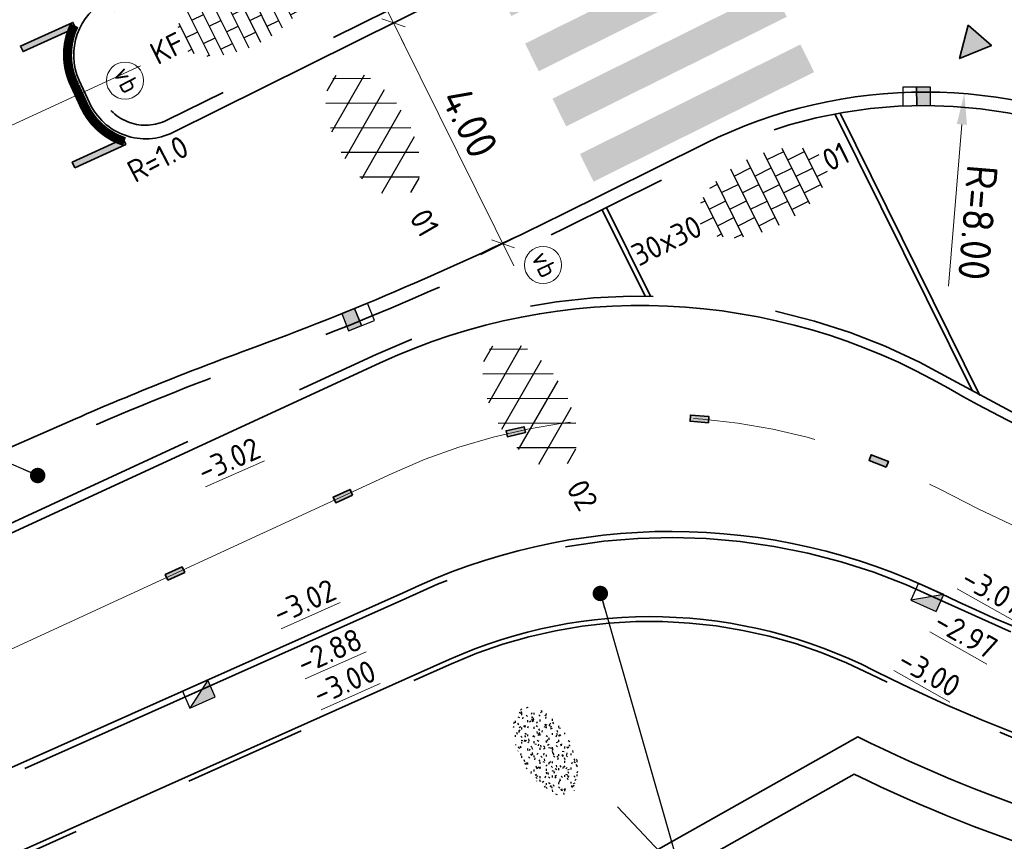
# Model space of a CAD drawing. Header units: metres. Extents: x 111691 to 117439, y 474133 to 478789.
# Tile 95 of 127: x 114183 to 114199, y 476771 to 476784. Entities that reach past the tile are written whole.
import ezdxf
from ezdxf.enums import TextEntityAlignment as Align

# ---------------------------------------------------------------- set-up
doc = ezdxf.new("R2010")
doc.units = ezdxf.units.M
for name, pattern in [('AM-AS', [16, 10, -2, 2, -2]), ('VH-GAZONBAND_100X200', [9.5, 7.5, -2]), ('VH-OPSLUITBAND_80X200', [14, 8, -2, 2, -2]), ('VH-RWSBAND', [24, 10, -2, 2, -2, 2, -2, 2, -2]), ('VH-TROTTOIRBAND_130-150', [15, 5, -2, 2, -2, 2, -2]), ('XX-HIDDEN', [4, 2, -2])]:
    doc.linetypes.add(name, pattern=pattern)
doc.layers.get('Defpoints').update_dxf_attribs({"lineweight": 25})
doc.layers.add('N-WE-AM-AS_WEG-G', color=10, linetype='AM-AS', lineweight=18, plot=False)
for name, color, linetype, lineweight in [('N-WE-GR-GRAS-S', 60, 'Continuous', 25), ('N-WE-IE-MEUBILAIR_WEGMEUBILAIR_PAAL-S', 7, 'Continuous', 25), ('N-WE-IE-TERREINAFSCHEIDING_NATUURLIJK-G', 60, 'IE-TERREINAFSCHEIDING-NATUURLIJK', 35), ('N-WE-RI-HWA_KOLK-S', 150, 'Continuous', 25), ('N-WE-VH-HOOGTELABEL-T18', 2, 'Continuous', 18), ('N-WE-VH-KANTOPSLUITING-T18', 10, 'Continuous', 18), ('N-WE-VH-KANTOPSLUITING_GAZONBAND_100X200-G', 90, 'VH-GAZONBAND_100X200', 35), ('N-WE-VH-KANTOPSLUITING_OPSLUITBAND_80X200-G', 150, 'VH-OPSLUITBAND_80X200', 35), ('N-WE-VH-KANTOPSLUITING_TROTTOIRBAND_130 150-G', 210, 'VH-TROTTOIRBAND_130-150', 35), ('N-WE-VH-KANTOPSLUITING_TROTTOIRBAND_RWS_110 220-G', 210, 'VH-RWSBAND', 35), ('N-WE-VH-KANTOPSLUITING_VOORKANTBAND-G', 7, 'Continuous', 35), ('N-WE-VH-MAATVOERING-M', 7, 'Continuous', 18), ('N-WE-VH-MARKERING_VOP-A', 7, 'Continuous', 25), ('N-WE-VH-MATERIAALGRENS-G', 7, 'XX-HIDDEN', 18), ('N-WE-VH-VERHARDING_ASFALT-S', 7, 'Continuous', 25), ('N-WE-VH-VERHARDING_ASFALT_ROOD-S', 1, 'Continuous', 25), ('N-WE-VH-VERHARDING_BETONSTRAATSTEEN-S', 7, 'Continuous', 25), ('N-WE-VH-VERHARDING_TEGEL-S', 7, 'Continuous', 25), ('N-WE-VW-MARKERING-G', 7, 'Continuous', 35), ('N-WE-VW-MARKERING_LANGS_STREEP_100_100_010-G', 7, 'Continuous', 25), ('X-XX-AL-AANPIJLING-M', 7, 'Continuous', 18), ('X-XX-AL-AANPIJLING_SYMBOLEN-T25', 7, 'Continuous', 25)]:
    doc.layers.add(name, color=color, linetype=linetype, lineweight=lineweight)
for name, color, linetype in [('N-WE-VW-MARKERING_DWARS_DRIEHOEK_5050-A', 7, 'Continuous'), ('N-WE-VW-MARKERING_LANGS_STREEP_11_010-A', 7, 'Continuous'), ('N-WE-VW-MARKERING_LANGS_STREEP_30270_010-A', 7, 'Continuous')]:
    doc.layers.add(name, color=color, linetype=linetype)
doc.styles.add('ISO', font='NLCS-ISO.ttf')
doc.styles.add('NLCS-ISO', font='NLCS-ISO.ttf')
doc.styles.add('NLCS-ISO-ANNOTATIEF-T25', font='NLCS-ISO.ttf', dxfattribs={"height": 2.5})
doc.styles.add('NLCS-ISO-M200-T18', font='NLCS-ISO.ttf', dxfattribs={"height": 0.36})
doc.linetypes.add('IE-TERREINAFSCHEIDING-NATUURLIJK', pattern='A,4,[67,NLCS.SHX,S=0.75,R=45,X=0,Y=0],4,-1.5', length=9.5)
doc.dimstyles.new('M200T25-PIJL', dxfattribs={"dimscale": 0.2, "dimtxt": 2.5, "dimasz": 2, "dimexe": 1, "dimexo": 0.25, "dimgap": 0.75, "dimtad": 1, "dimzin": 0, "dimdsep": 46, "dimtxsty": 'ISO', "dimcen": 0, "dimdle": 1, "dimse1": 1, "dimse2": 1, "dimclrt": 2, "dimazin": 0, "dimtfac": 1, "dimtdec": 4, "dimtmove": 2, "dimatfit": 3, "dimfxl": 1, "dimtolj": 1, "dimtzin": 0, "dimarcsym": 0})
doc.dimstyles.new('NLCS-ANNOTATIEF-T25-PIJL_L2_H1', dxfattribs={"dimtxt": 2.5, "dimasz": 2.5, "dimexe": 2, "dimexo": 2, "dimgap": 0.7, "dimtad": 1, "dimzin": 0, "dimdsep": 46, "dimtxsty": 'NLCS-ISO-ANNOTATIEF-T25', "dimcen": 0, "dimdle": 2, "dimclrd": 256, "dimclre": 256, "dimclrt": 256, "dimadec": 1, "dimazin": 0, "dimtfac": 1, "dimtdec": 3, "dimtofl": 0, "dimtmove": 0, "dimatfit": 3, "dimfxl": 2, "dimfxlon": 1, "dimtfillclr": 256, "dimtolj": 1, "dimtzin": 0, "dimlwd": -1, "dimlwe": -1, "dimarcsym": 0})
doc.dimstyles.new('NLCS-ANNOTATIEF-T25-SCHRAP_L2_H1', dxfattribs={"dimtxt": 2.5, "dimasz": 1.4, "dimexe": 2, "dimexo": 2, "dimgap": 0.7, "dimtad": 1, "dimzin": 0, "dimdsep": 46, "dimtxsty": 'NLCS-ISO-ANNOTATIEF-T25', "dimblk": 'OBLIQUE', "dimcen": 0, "dimdle": 2, "dimclrd": 256, "dimclre": 256, "dimclrt": 256, "dimadec": 1, "dimazin": 0, "dimtfac": 1, "dimtdec": 3, "dimtofl": 0, "dimtmove": 0, "dimatfit": 3, "dimldrblk": 'OBLIQUE', "dimfxl": 2, "dimfxlon": 1, "dimtfillclr": 256, "dimtolj": 1, "dimtzin": 0, "dimlwd": -1, "dimlwe": -1, "dimarcsym": 0})

# ---------------------------------------------------------------- blocks, each defined once
blk = doc.blocks.new('*D7')
at = {"layer": 'Defpoints', "color": 0, "linetype": 'Continuous', "transparency": 16777216}
for p in [(114198.632, 476782.967), (114197.981, 476774.994)]:
    blk.add_point(p, dxfattribs=at)
at = {"layer": 'N-WE-VH-MAATVOERING-M', "transparency": 16777216}
blk.add_line((114198.377, 476779.848), (114198.591, 476782.469), dxfattribs=at)
at = {"layer": 'N-WE-VH-MAATVOERING-M', "linetype": 'Continuous', "transparency": 16777216}
blk.add_solid([(114198.674, 476782.462), (114198.508, 476782.476), (114198.632, 476782.967)], dxfattribs=at)
at = {"layer": 'N-WE-VH-MAATVOERING-M', "linetype": 'Continuous', "lineweight": 0, "transparency": 16777216, "insert": (114198.852, 476780.877), "char_height": 0.5, "attachment_point": 5, "rotation": 265.335, "style": 'NLCS-ISO-ANNOTATIEF-T25', "bg_fill": 3, "box_fill_scale": 1.1, "bg_fill_color": 256, "bg_fill_true_color": 13158600, "bg_fill_transparency": 0}
blk.add_mtext('\\A1;R=8.00', dxfattribs=at)
blk = doc.blocks.new('SVH-ASFALT-SO')
at = {"ltscale": 0.1}
for p, q in [((-1.91, 0.692), (0.948, 5.641)), ((0, 0), (3.268, 5.66)), ((4.868, 0.122), (1.647, 5.7)), ((-3.364, 2.174), (-1.828, 4.834)), ((2.754, -0.217), (-0.469, 5.365)), ((2.176, -0.232), (5.322, 5.217)), ((6.701, 0.946), (4.043, 5.55)), ((0.361, -0.072), (-2.305, 4.546)), ((4.657, 0.065), (7.07, 4.246)), ((7.828, 2.995), (7.146, 4.176)), ((-2.72, 1.264), (-3.454, 2.536))]:
    blk.add_line(p, q, dxfattribs=at)
at = {"style": 'NLCS-ISO'}
blk.add_attdef('KLEUR', text='', height=1.8, dxfattribs=at).set_placement((9.486, 2.741), align=Align.MIDDLE_LEFT)
at = {"style": 'NLCS-ISO', "flags": 1}
blk.add_attdef('FUNCTIE', text='', height=1.8, dxfattribs=at).set_placement((0.116, -3.585), align=Align.MIDDLE_CENTER)
blk = doc.blocks.new('SVH-BSS_KEIFORMAAT_HALFST-SO')
at = {"ltscale": 0.1}
for p, q in [((-3.15, -2.631), (-3.15, 2.46)), ((-2.1, -2.891), (-2.1, 2.72)), ((-1.05, -3.027), (-1.05, 2.856)), ((0, -3.056), (0, 2.885)), ((1.05, -2.982), (1.05, 2.81)), ((2.1, -2.795), (2.1, 2.624)), ((-4.2, -2.203), (-4.2, 2.032)), ((-3.15, 2.1), (-2.1, 2.1)), ((-1.05, 2.1), (0, 2.1)), ((1.05, 2.1), (2.1, 2.1)), ((3.15, -2.47), (3.15, 2.299)), ((3.15, 2.1), (3.607, 2.1)), ((4.2, -1.936), (4.2, 1.765)), ((-5.458, 1.05), (-5.25, 1.05)), ((-5.25, -1.455), (-5.25, 1.284)), ((-4.2, 1.05), (-3.15, 1.05)), ((-2.1, 1.05), (-1.05, 1.05)), ((0, 1.05), (1.05, 1.05)), ((2.1, 1.05), (3.15, 1.05)), ((4.2, 1.05), (5.001, 1.05)), ((-5.25, 0), (-4.2, 0)), ((-3.15, 0), (-2.1, 0)), ((-1.05, 0), (0, 0)), ((1.05, 0), (2.1, 0)), ((3.15, 0), (4.2, 0)), ((5.25, -0.829), (5.25, 0.658)), ((5.25, 0), (5.427, 0)), ((-5.581, -1.05), (-5.25, -1.05)), ((-4.2, -1.05), (-3.15, -1.05)), ((-2.1, -1.05), (-1.05, -1.05)), ((0, -1.05), (1.05, -1.05)), ((2.1, -1.05), (3.15, -1.05)), ((4.2, -1.05), (5.124, -1.05)), ((-4.39, -2.1), (-4.2, -2.1)), ((-3.15, -2.1), (-2.1, -2.1)), ((-1.05, -2.1), (0, -2.1)), ((1.05, -2.1), (2.1, -2.1)), ((3.15, -2.1), (3.933, -2.1))]:
    blk.add_line(p, q, dxfattribs=at)
at = {"style": 'NLCS-ISO'}
blk.add_attdef('FORMAAT', text='', height=1.8, dxfattribs=at).set_placement((-5.681, -0.086), align=Align.MIDDLE_RIGHT)
blk.add_attdef('KLEUR', text='', height=1.8, dxfattribs=at).set_placement((5.527, -0.086), align=Align.MIDDLE_LEFT)
at = {"style": 'NLCS-ISO', "flags": 1}
blk.add_attdef('FUNCTIE', text='', height=1.8, dxfattribs=at).set_placement((0.116, -3.585), align=Align.MIDDLE_CENTER)
blk = doc.blocks.new('SVH-TEGEL_300X300_DUN_HALFST-SO')
for p, q in [((-3, -2.521), (-3, 2.521)), ((-1.5, -2.866), (-1.5, 2.866)), ((0, -2.973), (0, 2.973)), ((1.5, -2.866), (1.5, 2.866)), ((3, -2.521), (3, 2.521)), ((-4.5, -1.802), (-4.5, 1.802)), ((-3.698, 2.25), (-3, 2.25)), ((-1.5, 2.25), (0, 2.25)), ((1.5, 2.25), (3, 2.25)), ((4.5, -1.802), (4.5, 1.802)), ((-4.885, 1.5), (-4.5, 1.5)), ((-3, 1.5), (-1.5, 1.5)), ((0, 1.5), (1.5, 1.5)), ((3, 1.5), (4.5, 1.5)), ((-5.658, 0), (-4.5, 0)), ((-4.5, 0.75), (-3, 0.75)), ((-3, 0), (-1.5, 0)), ((-1.5, 0.75), (0, 0.75)), ((0, 0), (1.5, 0)), ((1.5, 0.75), (3, 0.75)), ((3, 0), (4.5, 0)), ((4.5, 0.75), (5.475, 0.75)), ((-4.5, -0.75), (-3, -0.75)), ((-1.5, -0.75), (0, -0.75)), ((1.5, -0.75), (3, -0.75)), ((4.5, -0.75), (5.475, -0.75)), ((-4.885, -1.5), (-4.5, -1.5)), ((-3, -1.5), (-1.5, -1.5)), ((0, -1.5), (1.5, -1.5)), ((3, -1.5), (4.5, -1.5)), ((-3.698, -2.25), (-3, -2.25)), ((-1.5, -2.25), (0, -2.25)), ((1.5, -2.25), (3, -2.25))]:
    blk.add_line(p, q)
at = {"style": 'NLCS-ISO'}
blk.add_attdef('FORMAAT', text='', height=1.8, dxfattribs=at).set_placement((-5.758, 0), align=Align.MIDDLE_RIGHT)
blk.add_attdef('KLEUR', text='', height=1.8, dxfattribs=at).set_placement((5.575, 0), align=Align.MIDDLE_LEFT)
at = {"style": 'NLCS-ISO', "flags": 1}
blk.add_attdef('FUNCTIE', text='', height=1.8, dxfattribs=at).set_placement((0.116, -3.585), align=Align.MIDDLE_CENTER)
blk = doc.blocks.new('_Oblique')
at = {"color": 0, "linetype": 'ByBlock', "lineweight": -2}
blk.add_line((-0.5, -0.5), (0.5, 0.5), dxfattribs=at)
blk = doc.blocks.new('*D284')
at = {"layer": 'Defpoints', "color": 0, "transparency": 16777216}
for p in [(114190.949, 476784.901), (114189.368, 476784.116), (114192.728, 476781.318)]:
    blk.add_point(p, dxfattribs=at)
at = {"layer": 'X-XX-AL-AANPIJLING-M', "transparency": 16777216}
for p, q in [((114191.324, 476780.175), (114189.19, 476784.474)), ((114189.727, 476784.294), (114189.01, 476783.938)), ((114191.505, 476780.711), (114190.788, 476780.355))]:
    blk.add_line(p, q, dxfattribs=at)
at = {"layer": 'X-XX-AL-AANPIJLING-M', "transparency": 16777216, "xscale": 0.28, "yscale": 0.28, "zscale": 0.28}
for p, rotation in [((114189.368, 476784.116), 116.3957517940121), ((114191.147, 476780.533), 296.3957517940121)]:
    blk.add_blockref('_Oblique', p, dxfattribs=dict(at, rotation=rotation))
at = {"layer": 'X-XX-AL-AANPIJLING-M', "transparency": 16777216, "insert": (114190.607, 476782.498), "char_height": 0.5, "attachment_point": 5, "rotation": 296.3958, "style": 'NLCS-ISO-ANNOTATIEF-T25'}
blk.add_mtext('\\A1;4.00', dxfattribs=at)
blk = doc.blocks.new('*D286')
at = {"layer": 'Defpoints', "color": 0, "transparency": 16777216}
for p in [(114188.301, 476786.266), (114188.301, 476786.266), (114189.368, 476784.116)]:
    blk.add_point(p, dxfattribs=at)
at = {"layer": 'X-XX-AL-AANPIJLING-M', "transparency": 16777216}
for p, q in [((114189.546, 476783.758), (114188.124, 476786.624)), ((114188.301, 476786.266), (114188.66, 476786.444)), ((114189.368, 476784.116), (114189.727, 476784.294))]:
    blk.add_line(p, q, dxfattribs=at)
at = {"layer": 'X-XX-AL-AANPIJLING-M', "transparency": 16777216, "xscale": 0.28, "yscale": 0.28, "zscale": 0.28}
for p, rotation in [((114188.301, 476786.266), 116.3957517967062), ((114189.368, 476784.116), 296.3957517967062)]:
    blk.add_blockref('_Oblique', p, dxfattribs=dict(at, rotation=rotation))
at = {"layer": 'X-XX-AL-AANPIJLING-M', "transparency": 16777216, "insert": (114189.184, 476785.364), "char_height": 0.5, "attachment_point": 5, "rotation": 296.3958, "style": 'NLCS-ISO-ANNOTATIEF-T25'}
blk.add_mtext('\\A1;2.40', dxfattribs=at)
blk = doc.blocks.new('N-SRI-KOLK_RWS-SO')
at = {"ltscale": 0.1}
blk.add_hatch(color=256, dxfattribs=at).paths.add_polyline_path([(0, 0), (1.125, 0), (1.125, 1.5), (0, 1.5)])
blk.add_line((0, 0), (0, 1.5), dxfattribs=at)
at = {"flags": 128}
blk.add_lwpolyline([(-1.125, 0), (1.125, 0), (1.125, 1.5), (-1.125, 1.5)], close=True, dxfattribs=at)
at = {"ltscale": 0.1, "flags": 128}
blk.add_lwpolyline([(0, 0), (1.125, 0), (1.125, 1.5), (0, 1.5)], close=True, dxfattribs=at)
blk = doc.blocks.new('N-SRI-KOLK_TROTTOIR-SO')
blk.add_hatch(color=256).paths.add_polyline_path([(1.125, 1.5), (-1.125, 1.5), (-1.125, 0)])
blk.add_line((-1.125, 0), (1.125, 1.5))
at = {"flags": 128}
blk.add_lwpolyline([(-1.125, 0), (1.125, 0), (1.125, 1.5), (-1.125, 1.5)], close=True, dxfattribs=at)
blk = doc.blocks.new('SIE-WEG_PAAL_VERKEERSBORD-SO')
at = {"color": 0, "linetype": 'ByBlock', "lineweight": 18}
blk.add_circle((0, 0), 1.5, dxfattribs=at)
at = {"color": 0, "linetype": 'ByBlock', "lineweight": 18, "style": 'NLCS-ISO'}
blk.add_text('vb', height=1.5, dxfattribs=at).set_placement((0, 0.132), align=Align.MIDDLE_CENTER)
blk = doc.blocks.new('SGR-GRAS_01-SO')
at = {"ltscale": 0.1}
for p, q in [((-0.939, 0.84), (-1.004, 0.878)), ((-0.892, 0.812), (-0.817, 0.812)), ((-0.576, 0.919), (-0.64, 0.957)), ((-0.562, 0.919), (-0.509, 0.972)), ((-0.427, 0.785), (-0.499, 0.804)), ((-0.317, 0.812), (-0.242, 0.812)), ((-0.278, 0.735), (-0.291, 0.809)), ((-0.212, 0.998), (-0.269, 1.031)), ((0.073, 0.993), (0.138, 1.031)), ((0.239, 0.923), (0.312, 0.942)), ((0.258, 0.812), (0.333, 0.812)), ((0.317, 0.814), (0.304, 0.888)), ((0.594, 0.925), (0.522, 0.945)), ((0.649, 0.79), (0.584, 0.827)), ((0.833, 0.812), (0.908, 0.812)), ((0.912, 0.894), (0.907, 0.925)), ((0.927, 0.764), (0.992, 0.802)), ((1.012, 0.869), (0.947, 0.906)), ((-1.448, 0.644), (-1.521, 0.664)), ((-1.469, 0.576), (-1.482, 0.65)), ((-1.427, 0.476), (-1.354, 0.496)), ((-1.302, 0.761), (-1.324, 0.774)), ((-1.284, 0.684), (-1.278, 0.759)), ((-1.167, 0.395), (-1.232, 0.432)), ((-1.154, 0.647), (-1.207, 0.7)), ((-0.968, 0.512), (-0.915, 0.565)), ((-0.893, 0.496), (-0.965, 0.515)), ((-0.923, 0.418), (-0.858, 0.456)), ((-0.873, 0.655), (-0.886, 0.729)), ((-0.871, 0.625), (-0.799, 0.644)), ((-0.804, 0.474), (-0.869, 0.511)), ((-0.73, 0.647), (-0.783, 0.7)), ((-0.689, 0.607), (-0.682, 0.682)), ((-0.441, 0.553), (-0.506, 0.59)), ((-0.425, 0.706), (-0.36, 0.743)), ((-0.305, 0.647), (-0.358, 0.7)), ((-0.316, 0.774), (-0.244, 0.793)), ((-0.078, 0.632), (-0.143, 0.669)), ((-0.093, 0.53), (-0.087, 0.604)), ((-0.002, 0.47), (0.071, 0.489)), ((0.128, 0.636), (0.056, 0.656)), ((0.119, 0.647), (0.066, 0.7)), ((0.286, 0.711), (0.221, 0.748)), ((0.322, 0.565), (0.375, 0.618)), ((0.429, 0.477), (0.494, 0.514)), ((0.543, 0.647), (0.49, 0.7)), ((0.502, 0.452), (0.509, 0.527)), ((0.554, 0.619), (0.626, 0.638)), ((0.684, 0.487), (0.611, 0.507)), ((0.784, 0.423), (0.719, 0.461)), ((0.967, 0.647), (0.914, 0.7)), ((1.012, 0.328), (0.999, 0.402)), ((1.15, 0.777), (1.077, 0.796)), ((1.147, 0.502), (1.082, 0.54)), ((1.098, 0.375), (1.104, 0.45)), ((1.109, 0.767), (1.182, 0.787)), ((1.392, 0.647), (1.339, 0.7)), ((1.424, 0.463), (1.496, 0.483)), ((1.51, 0.581), (1.445, 0.619)), ((1.607, 0.407), (1.594, 0.481)), ((-1.964, -0.07), (-1.977, 0.004)), ((-1.93, 0.188), (-1.925, 0.244)), ((-1.893, 0.237), (-1.921, 0.253)), ((-1.668, 0.023), (-1.595, 0.043)), ((-1.596, 0.241), (-1.649, 0.294)), ((-1.53, 0.316), (-1.595, 0.353)), ((-1.517, 0.187), (-1.442, 0.187)), ((-1.358, 0.206), (-1.431, 0.226)), ((-1.421, 0.131), (-1.356, 0.168)), ((-1.369, 0.009), (-1.382, 0.083)), ((-1.375, 0.106), (-1.322, 0.159)), ((-1.334, 0.111), (-1.328, 0.186)), ((-1.172, 0.241), (-1.225, 0.294)), ((-1.112, 0.172), (-1.04, 0.192)), ((-1.032, 0.028), (-1.097, 0.066)), ((-0.942, 0.187), (-0.867, 0.187)), ((-0.803, 0.057), (-0.875, 0.077)), ((-0.747, 0.241), (-0.8, 0.294)), ((-0.773, 0.089), (-0.786, 0.163)), ((-0.739, 0.034), (-0.732, 0.109)), ((-0.669, 0.107), (-0.734, 0.145)), ((-0.557, 0.321), (-0.485, 0.34)), ((-0.337, 0.347), (-0.41, 0.366)), ((-0.323, 0.241), (-0.376, 0.294)), ((-0.306, 0.186), (-0.371, 0.224)), ((-0.367, 0.187), (-0.292, 0.187)), ((-0.243, 0.017), (-0.17, 0.036)), ((-0.178, 0.169), (-0.191, 0.242)), ((-0.143, -0.043), (-0.137, 0.032)), ((-0.085, 0.159), (-0.032, 0.212)), ((-0.069, 0.189), (-0.004, 0.227)), ((0.057, 0.265), (-0.008, 0.303)), ((0.101, 0.241), (0.048, 0.294)), ((0.218, 0.198), (0.146, 0.217)), ((0.208, 0.187), (0.283, 0.187)), ((0.313, 0.166), (0.385, 0.185)), ((0.42, 0.344), (0.355, 0.382)), ((0.417, 0.248), (0.404, 0.322)), ((0.526, 0.241), (0.472, 0.294)), ((0.555, -0.022), (0.49, 0.015)), ((0.774, 0.049), (0.701, 0.069)), ((0.783, 0.187), (0.858, 0.187)), ((0.918, 0.057), (0.853, 0.094)), ((0.868, 0.315), (0.941, 0.334)), ((0.95, 0.241), (0.897, 0.294)), ((1.239, 0.338), (1.167, 0.358)), ((1.183, 0.011), (1.255, 0.03)), ((1.206, 0.212), (1.259, 0.265)), ((1.282, 0.136), (1.217, 0.173)), ((1.283, 0.248), (1.348, 0.286)), ((1.374, 0.241), (1.321, 0.294)), ((1.358, 0.187), (1.433, 0.187)), ((1.645, 0.215), (1.58, 0.252)), ((1.693, 0.298), (1.7, 0.373)), ((1.795, 0.19), (1.722, 0.209)), ((1.738, 0.159), (1.81, 0.179)), ((1.798, 0.241), (1.745, 0.294)), ((1.933, 0.187), (1.948, 0.187)), ((-1.918, -0.157), (-1.854, -0.119)), ((-1.824, -0.083), (-1.897, -0.064)), ((-1.759, -0.13), (-1.823, -0.092)), ((-1.782, -0.301), (-1.729, -0.248)), ((-1.613, -0.166), (-1.667, -0.113)), ((-1.395, -0.051), (-1.46, -0.013)), ((-1.385, -0.462), (-1.378, -0.387)), ((-1.353, -0.281), (-1.281, -0.261)), ((-1.269, -0.232), (-1.341, -0.212)), ((-1.261, -0.417), (-1.326, -0.38)), ((-1.189, -0.166), (-1.242, -0.113)), ((-1.065, -0.386), (-1, -0.348)), ((-0.897, -0.338), (-0.962, -0.301)), ((-0.765, -0.166), (-0.818, -0.113)), ((-0.798, -0.132), (-0.726, -0.112)), ((-0.713, -0.381), (-0.786, -0.361)), ((-0.534, -0.259), (-0.599, -0.222)), ((-0.567, -0.098), (-0.502, -0.061)), ((-0.491, -0.248), (-0.438, -0.195)), ((-0.341, -0.166), (-0.394, -0.113)), ((-0.248, -0.091), (-0.32, -0.072)), ((-0.171, -0.18), (-0.236, -0.143)), ((-0.078, -0.398), (-0.091, -0.324)), ((0.084, -0.166), (0.031, -0.113)), ((0.072, -0.287), (0.144, -0.268)), ((0.192, -0.101), (0.127, -0.064)), ((0.308, -0.24), (0.235, -0.221)), ((0.287, -0.327), (0.352, -0.289)), ((0.452, -0.12), (0.459, -0.046)), ((0.508, -0.166), (0.455, -0.113)), ((0.517, -0.318), (0.504, -0.244)), ((0.69, -0.389), (0.625, -0.351)), ((0.627, -0.138), (0.7, -0.119)), ((0.785, -0.039), (0.85, -0.002)), ((0.863, -0.389), (0.791, -0.37)), ((0.799, -0.195), (0.852, -0.142)), ((0.932, -0.166), (0.879, -0.113)), ((1.053, -0.31), (0.988, -0.272)), ((1.048, -0.198), (1.054, -0.123)), ((1.112, -0.239), (1.099, -0.165)), ((1.329, -0.1), (1.256, -0.08)), ((1.356, -0.166), (1.303, -0.113)), ((1.416, -0.231), (1.351, -0.193)), ((1.497, -0.293), (1.569, -0.274)), ((1.639, -0.268), (1.704, -0.231)), ((1.643, -0.275), (1.65, -0.2)), ((1.707, -0.159), (1.694, -0.085)), ((1.779, -0.152), (1.715, -0.114)), ((1.781, -0.166), (1.728, -0.113)), ((1.884, -0.248), (1.812, -0.229)), ((-1.624, -0.496), (-1.689, -0.459)), ((-1.631, -0.572), (-1.684, -0.519)), ((-1.567, -0.438), (-1.492, -0.438)), ((-1.535, -0.657), (-1.498, -0.636)), ((-1.269, -0.557), (-1.282, -0.483)), ((-1.207, -0.572), (-1.26, -0.519)), ((-1.179, -0.67), (-1.252, -0.651)), ((-1.126, -0.784), (-1.191, -0.746)), ((-1.039, -0.585), (-0.967, -0.565)), ((-0.992, -0.438), (-0.917, -0.438)), ((-0.898, -0.654), (-0.845, -0.601)), ((-0.783, -0.572), (-0.836, -0.519)), ((-0.763, -0.705), (-0.828, -0.667)), ((-0.789, -0.539), (-0.782, -0.464)), ((-0.674, -0.477), (-0.687, -0.403)), ((-0.484, -0.436), (-0.411, -0.416)), ((-0.399, -0.626), (-0.464, -0.588)), ((-0.417, -0.438), (-0.342, -0.438)), ((-0.358, -0.572), (-0.411, -0.519)), ((-0.158, -0.529), (-0.23, -0.51)), ((-0.211, -0.614), (-0.146, -0.577)), ((-0.193, -0.616), (-0.187, -0.541)), ((-0.169, -0.74), (-0.097, -0.72)), ((-0.036, -0.547), (-0.101, -0.509)), ((0.066, -0.572), (0.013, -0.519)), ((0.158, -0.438), (0.233, -0.438)), ((0.327, -0.468), (0.262, -0.43)), ((0.397, -0.678), (0.325, -0.659)), ((0.386, -0.591), (0.459, -0.572)), ((0.393, -0.601), (0.446, -0.548)), ((0.462, -0.834), (0.397, -0.797)), ((0.402, -0.693), (0.409, -0.618)), ((0.49, -0.572), (0.437, -0.519)), ((0.733, -0.438), (0.808, -0.438)), ((0.825, -0.755), (0.76, -0.718)), ((0.914, -0.572), (0.861, -0.519)), ((0.942, -0.442), (1.014, -0.423)), ((0.998, -0.77), (1.004, -0.696)), ((1.188, -0.676), (1.123, -0.639)), ((1.141, -0.556), (1.206, -0.518)), ((1.212, -0.805), (1.199, -0.731)), ((1.256, -0.746), (1.328, -0.727)), ((1.339, -0.572), (1.286, -0.519)), ((1.308, -0.438), (1.383, -0.438)), ((1.419, -0.538), (1.346, -0.518)), ((1.551, -0.597), (1.486, -0.56)), ((1.684, -0.547), (1.736, -0.495)), ((1.713, -0.522), (1.71, -0.519)), ((-0.836, -0.943), (-0.853, -0.926)), ((-0.725, -0.889), (-0.652, -0.869)), ((-0.709, -0.902), (-0.644, -0.864)), ((-0.624, -0.819), (-0.696, -0.799)), ((-0.582, -0.994), (-0.587, -0.97)), ((-0.376, -0.979), (-0.429, -0.926)), ((-0.265, -0.992), (-0.33, -0.955)), ((-0.068, -0.968), (-0.141, -0.948)), ((-0.014, -1.008), (0.039, -0.955)), ((0.048, -0.979), (-0.005, -0.926)), ((0.021, -0.964), (0.008, -0.89)), ((0.099, -0.913), (0.034, -0.876)), ((0.172, -1.037), (0.218, -1.024)), ((0.472, -0.979), (0.419, -0.926)), ((0.617, -0.884), (0.604, -0.81)), ((0.643, -0.843), (0.708, -0.806)), ((0.701, -0.895), (0.773, -0.876)), ((0.856, -0.938), (0.844, -0.926)), ((0.953, -0.827), (0.88, -0.808))]:
    blk.add_line(p, q, dxfattribs=at)
at = {"ltscale": 0.1, "style": 'NLCS-ISO'}
blk.add_attdef('TYPE', text='', height=0.5, dxfattribs=at).set_placement((3.471, -0.016), align=Align.MIDDLE_CENTER)

msp = doc.modelspace()

# ---------------------------------------------------------------- hatches: boundary and pattern name
at = {"layer": 'N-WE-VH-MARKERING_VOP-A'}
h = msp.add_hatch(color=256, dxfattribs=at)
h.dxf.hatch_style = 1
h.paths.add_polyline_path([(114196.194, 476783.317), (114195.972, 476783.765), (114192.394, 476781.989), (114192.616, 476781.541)])
h.paths.add_polyline_path([(114195.75, 476784.213), (114195.528, 476784.661), (114191.949, 476782.885), (114192.171, 476782.437)])
h.paths.add_polyline_path([(114195.305, 476785.109), (114195.083, 476785.557), (114191.504, 476783.78), (114191.726, 476783.332)])
h.paths.add_polyline_path([(114194.861, 476786.005), (114194.638, 476786.452), (114191.059, 476784.676), (114191.281, 476784.228)])
at = {"layer": 'N-WE-VW-MARKERING_DWARS_DRIEHOEK_5050-A'}
h = msp.add_hatch(color=256, dxfattribs=at)
h.dxf.hatch_style = 1
h.paths.add_polyline_path([(114198.694, 476784.078), (114199.072, 476783.75), (114198.555, 476783.537)])
at = {"layer": 'N-WE-VW-MARKERING_LANGS_STREEP_11_010-A'}
h = msp.add_hatch(color=256, dxfattribs=at)
h.dxf.hatch_style = 1
h.paths.add_polyline_path([(114184.209, 476784.033), (114184.167, 476784.124), (114183.316, 476783.74), (114183.357, 476783.649)])
h = msp.add_hatch(color=256, dxfattribs=at)
h.dxf.hatch_style = 1
h.paths.add_polyline_path([(114184.199, 476781.764), (114184.157, 476781.855), (114184.983, 476782.235), (114185.025, 476782.145)])
at = {"layer": 'N-WE-VW-MARKERING_LANGS_STREEP_30270_010-A'}
h = msp.add_hatch(color=256, dxfattribs=at)
h.dxf.hatch_style = 1
h.paths.add_polyline_path([(114194.479, 476777.632), (114194.487, 476777.732), (114194.188, 476777.756), (114194.18, 476777.656)])
h = msp.add_hatch(color=256, dxfattribs=at)
h.dxf.hatch_style = 1
h.paths.add_polyline_path([(114191.51, 476777.47), (114191.488, 476777.567), (114191.195, 476777.502), (114191.217, 476777.404)])
h = msp.add_hatch(color=256, dxfattribs=at)
h.dxf.hatch_style = 1
h.paths.add_polyline_path([(114197.364, 476776.909), (114197.401, 476777.002), (114197.122, 476777.113), (114197.085, 476777.021)])
h = msp.add_hatch(color=256, dxfattribs=at)
h.dxf.hatch_style = 1
h.paths.add_polyline_path([(114188.705, 476776.459), (114188.663, 476776.55), (114188.391, 476776.424), (114188.433, 476776.333)])
h = msp.add_hatch(color=256, dxfattribs=at)
h.dxf.hatch_style = 1
h.paths.add_polyline_path([(114185.981, 476775.203), (114185.939, 476775.294), (114185.666, 476775.169), (114185.708, 476775.078)])

# ---------------------------------------------------------------- linework, layer by layer
at = {"layer": 'N-WE-AM-AS_WEG-G'}
msp.add_lwpolyline([(114185.262, 476783.417), (114155.51, 476769.748)], dxfattribs=at)
at = {"layer": 'N-WE-IE-TERREINAFSCHEIDING_NATUURLIJK-G', "ltscale": 0.5, "flags": 128}
msp.add_lwpolyline([(114211.157, 476770.181), (114211.453, 476769.646, -0.149662), (114196.845, 476771.93), (114191.906, 476769.147), (114191.661, 476769.583), (114196.903, 476772.536, 0.149615)], format="xyb", close=True, dxfattribs=at)
at = {"layer": 'N-WE-VH-KANTOPSLUITING_OPSLUITBAND_80X200-G'}
msp.add_line((114193.54, 476779.681), (114192.825, 476781.121), dxfattribs=at)
at = {"layer": 'N-WE-VH-KANTOPSLUITING_OPSLUITBAND_80X200-G', "flags": 128}
msp.add_lwpolyline([(114196.532, 476782.638), (114198.763, 476778.142)], dxfattribs=at)
msp.add_lwpolyline([(114176.916, 476767.74), (114190.311, 476773.722, -0.226651), (114197.121, 476773.546, 0.217813), (114216.8, 476772.707), (114219.219, 476769.974), (114221.089, 476770.981)], format="xyb", dxfattribs=at)
at = {"layer": 'N-WE-VH-KANTOPSLUITING_TROTTOIRBAND_RWS_110 220-G', "flags": 128}
msp.add_lwpolyline([(114184.831, 476784.298), (114189.778, 476786.753), (114190.649, 476784.997), (114185.692, 476782.537, -0.423029), (114184.636, 476782.91), (114184.469, 476783.274, -0.405453)], format="xyb", close=True, dxfattribs=at)
at = {"layer": 'N-WE-VH-KANTOPSLUITING_VOORKANTBAND-G'}
msp.add_line((114193.45, 476779.682), (114192.754, 476781.085), dxfattribs=at)
at = {"layer": 'N-WE-VH-KANTOPSLUITING_VOORKANTBAND-G', "flags": 128}
msp.add_lwpolyline([(114184.734, 476784.495), (114189.877, 476787.048), (114190.944, 476784.898), (114185.79, 476782.34, -0.423029), (114184.437, 476782.818), (114184.27, 476783.182, -0.405453)], format="xyb", close=True, dxfattribs=at)
msp.add_lwpolyline([(114196.614, 476782.653), (114198.885, 476778.075)], dxfattribs=at)
msp.add_lwpolyline([(114176.883, 476767.813), (114190.27, 476773.791, -0.226571), (114197.164, 476773.614, 0.218363), (114216.822, 476772.803), (114219.237, 476770.074), (114221.035, 476771.042)], format="xyb", dxfattribs=at)
at = {"layer": 'N-WE-VH-MATERIAALGRENS-G'}
msp.add_lwpolyline([(114193.002, 476771.403), (114203.195, 476760.621), (114209.874, 476758.368), (114218.1, 476757.788), (114213.552, 476766.35)], dxfattribs=at)
at = {"layer": 'N-WE-VW-MARKERING-G'}
for points in [[(114184.209, 476784.033), (114184.167, 476784.124), (114183.316, 476783.74), (114183.357, 476783.649)], [(114198.694, 476784.078), (114199.072, 476783.75), (114198.555, 476783.537)], [(114184.199, 476781.764), (114184.157, 476781.855), (114184.983, 476782.235), (114185.025, 476782.145)], [(114194.479, 476777.632), (114194.487, 476777.732), (114194.188, 476777.756), (114194.18, 476777.656)], [(114191.51, 476777.47), (114191.488, 476777.567), (114191.195, 476777.502), (114191.217, 476777.404)], [(114197.364, 476776.909), (114197.401, 476777.002), (114197.122, 476777.113), (114197.085, 476777.021)], [(114188.705, 476776.459), (114188.663, 476776.55), (114188.391, 476776.424), (114188.433, 476776.333)], [(114185.981, 476775.203), (114185.939, 476775.294), (114185.666, 476775.169), (114185.708, 476775.078)]]:
    msp.add_lwpolyline(points, close=True, dxfattribs=at)
at = {"layer": 'N-WE-VW-MARKERING_LANGS_STREEP_100_100_010-G', "const_width": 0.15, "flags": 128}
msp.add_lwpolyline([(114185.004, 476782.19, -0.20909), (114184.346, 476782.776), (114184.203, 476783.088, -0.235788), (114184.188, 476784.078)], format="xyb", dxfattribs=at)

# ---------------------------------------------------------------- block references
at = {"layer": 'N-WE-GR-GRAS-S', "xscale": 0.4, "yscale": 0.4, "zscale": 0.4, "rotation": 300.1117835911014}
msp.add_blockref('SGR-GRAS_01-SO', (114191.847, 476772.304), dxfattribs=at)
at = {"layer": 'N-WE-IE-MEUBILAIR_WEGMEUBILAIR_PAAL-S', "xscale": 0.2, "yscale": 0.2, "zscale": 0.2}
for p, rotation in [((114185.012, 476783.179), 297.447214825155), ((114191.795, 476780.189), 295.7734382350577)]:
    msp.add_blockref('SIE-WEG_PAAL_VERKEERSBORD-SO', p, dxfattribs=dict(at, rotation=rotation))
at = {"layer": 'N-WE-RI-HWA_KOLK-S', "xscale": 0.2, "yscale": 0.2, "zscale": 0.2}
for name, p, rotation in [('N-SRI-KOLK_RWS-SO', (114188.737, 476779.485), 201.9585408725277), ('N-SRI-KOLK_TROTTOIR-SO', (114186.148, 476773.367), 204.0258004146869)]:
    msp.add_blockref(name, p, dxfattribs=dict(at, rotation=rotation))
at = {"layer": 'N-WE-VH-VERHARDING_ASFALT-S', "xscale": 0.2, "yscale": 0.2, "zscale": 0.2, "rotation": 300.1117835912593}
msp.add_blockref('SVH-ASFALT-SO', (114188.344, 476782.416), dxfattribs=at).add_auto_attribs({'KLEUR': '01'})
at = {"layer": 'N-WE-VH-VERHARDING_ASFALT_ROOD-S', "xscale": 0.2, "yscale": 0.2, "zscale": 0.2, "rotation": 300.1117835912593}
msp.add_blockref('SVH-ASFALT-SO', (114190.89, 476778.026), dxfattribs=at).add_auto_attribs({'KLEUR': '02'})
at = {"layer": 'N-WE-VH-VERHARDING_BETONSTRAATSTEEN-S', "xscale": 0.2000000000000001, "yscale": 0.2000000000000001, "zscale": 0.2000000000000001, "rotation": 26.39575179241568}
msp.add_blockref('SVH-BSS_KEIFORMAAT_HALFST-SO', (114186.944, 476784.343), dxfattribs=at).add_auto_attribs({'FORMAAT': 'KF', 'KLEUR': '02'})
at = {"layer": 'N-WE-VH-VERHARDING_TEGEL-S', "xscale": 0.2, "yscale": 0.2, "zscale": 0.2, "rotation": 26.39575179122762}
msp.add_blockref('SVH-TEGEL_300X300_DUN_HALFST-SO', (114195.364, 476781.361), dxfattribs=at).add_auto_attribs({'FORMAAT': '30x30', 'KLEUR': '01'})

# ---------------------------------------------------------------- texts
at = {"layer": 'N-WE-VH-HOOGTELABEL-T18', "style": 'NLCS-ISO-M200-T18'}
for s, rotation, p in [('%%U-3.02', 23.9779, (114186.29, 476776.655)), ('%%U-3.02', 23.9779, (114187.517, 476774.357)), ('%%U-2.97', 330.6105, (114198.108, 476774.301)), ('%%U-2.88', 23.9779, (114187.904, 476773.541)), ('%%U-3.00', 23.9779, (114188.165, 476773.043)), ('%%U-3.00', 330.6105, (114197.521, 476773.676))]:
    msp.add_text(s, height=0.36, rotation=rotation, dxfattribs=at).set_placement(p)
at = {"layer": 'N-WE-VH-KANTOPSLUITING-T18', "style": 'NLCS-ISO'}
msp.add_text('R=1.0', height=0.36, rotation=27.5393, dxfattribs=at).set_placement((114185.173, 476781.512))

# ---------------------------------------------------------------- dimensions: what is measured, and where the dimension line sits
at = {"layer": 'X-XX-AL-AANPIJLING-M'}
for p1, p2, distance, picture, middle in [((114189.368, 476784.116), (114188.301, 476786.266), 0, '*D286', (114189.184, 476785.364)), ((114192.728, 476781.318), (114190.949, 476784.901), 1.765, '*D284', (114190.607, 476782.498))]:
    dim = msp.add_aligned_dim(p1=p1, p2=p2, distance=distance, dimstyle='NLCS-ANNOTATIEF-T25-SCHRAP_L2_H1', dxfattribs=at)
    dim.commit()
    dim.dimension.update_dxf_attribs({"geometry": picture, "text_midpoint": middle})

# ---------------------------------------------------------------- leaders
at = {"layer": 'X-XX-AL-AANPIJLING_SYMBOLEN-T25'}
for points in [[(114183.595, 476776.775), (114180.522, 476778.085)], [(114192.725, 476774.862), (114194.593, 476768.343)]]:
    msp.add_leader(points, dimstyle='M200T25-PIJL', override={"dimasz": 1.25, "dimgap": 0.14, "dimtad": 0, "dimldrblk": 'Dot', "dimfxl": 1.5, "dimarcsym": 1}, dxfattribs=at)

# ---------------------------------------------------------------- next in the draw order: dimensions: what is measured, and where the dimension line sits
at = {"layer": 'N-WE-VH-MAATVOERING-M', "linetype": 'Continuous', "lineweight": 0}
dim = msp.add_radius_dim(center=(114197.981, 476774.994), mpoint=(114198.632, 476782.967), dimstyle='NLCS-ANNOTATIEF-T25-PIJL_L2_H1', override={"dimpost": 'R=<>', "dimtfill": 1}, dxfattribs=at)
dim.commit()
dim.dimension.update_dxf_attribs({"geometry": '*D7', "text_midpoint": (114198.464, 476780.909), "dimtype": 164})

# ---------------------------------------------------------------- next in the draw order: linework, layer by layer
at = {"layer": 'N-WE-AM-AS_WEG-G', "flags": 128}
msp.add_lwpolyline([(114211.057, 476819.223), (114211.918, 476817.602, 0.163132), (114216.529, 476813.227, -1.027398), (114198.235, 476776.552, 0.234567), (114189.345, 476776.809), (114179.554, 476772.296)], format="xyb", dxfattribs=at)
at = {"layer": 'N-WE-VH-KANTOPSLUITING_GAZONBAND_100X200-G', "flags": 128}
msp.add_lwpolyline([(114217.802, 476774.568, 0.334619), (114217.331, 476774.666, -0.227531), (114198.207, 476774.77, 0.229709), (114189.567, 476774.782), (114176.358, 476768.894)], format="xyb", dxfattribs=at)
at = {"layer": 'N-WE-VH-KANTOPSLUITING_TROTTOIRBAND_130 150-G', "flags": 128}
msp.add_lwpolyline([(114214.738, 476777.085, -0.22794), (114198.447, 476778.321, 0.244497), (114189.09, 476778.736), (114173.984, 476771.773, -0.43259), (114173.511, 476771.964), (114173.339, 476772.408)], format="xyb", dxfattribs=at)
at = {"layer": 'N-WE-VH-KANTOPSLUITING_TROTTOIRBAND_RWS_110 220-G', "flags": 128}
msp.add_lwpolyline([(114173.553, 476772.79), (114184.209, 476777.455, -0.015504), (114187.073, 476778.605, 0.02752), (114192.149, 476780.785), (114194.522, 476781.963, -0.236068), (114201.481, 476781.942, 0.110176), (114207.484, 476780.428, -0.170963), (114214.792, 476777.624, -0.567304), (114214.713, 476777.15, -0.567304)], format="xyb", dxfattribs=at)
at = {"layer": 'N-WE-VH-KANTOPSLUITING_VOORKANTBAND-G', "flags": 128}
for points in [[(114173.465, 476772.992), (114184.121, 476777.657, -0.015504), (114186.998, 476778.812, 0.02752), (114192.051, 476780.982), (114194.424, 476782.16, -0.236068), (114201.58, 476782.139, 0.110176), (114207.49, 476780.647, -0.170963), (114214.935, 476777.792, -0.567304), (114214.793, 476776.945, -0.22794), (114198.372, 476778.191, 0.244504), (114189.153, 476778.6), (114174.047, 476771.636, -0.43259), (114173.371, 476771.91), (114173.199, 476772.353)], [(114217.288, 476774.756, -0.227531), (114198.251, 476774.86, 0.229668), (114189.524, 476774.872), (114176.313, 476768.983)]]:
    msp.add_lwpolyline(points, format="xyb", dxfattribs=at)

# ---------------------------------------------------------------- next in the draw order: block references
at = {"layer": 'N-WE-RI-HWA_KOLK-S', "xscale": 0.2, "yscale": 0.2, "zscale": 0.2}
for name, p, rotation in [('N-SRI-KOLK_RWS-SO', (114197.858, 476782.773), 0.3615184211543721), ('N-SRI-KOLK_TROTTOIR-SO', (114198.092, 476774.936), 155.9251466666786)]:
    msp.add_blockref(name, p, dxfattribs=dict(at, rotation=rotation))

# ---------------------------------------------------------------- next in the draw order: texts
at = {"layer": 'N-WE-VH-HOOGTELABEL-T18', "style": 'NLCS-ISO-M200-T18'}
msp.add_text('%%U-3.07', height=0.36, rotation=330.6105, dxfattribs=at).set_placement((114198.549, 476775.002))

doc.saveas('drawing.dxf')
